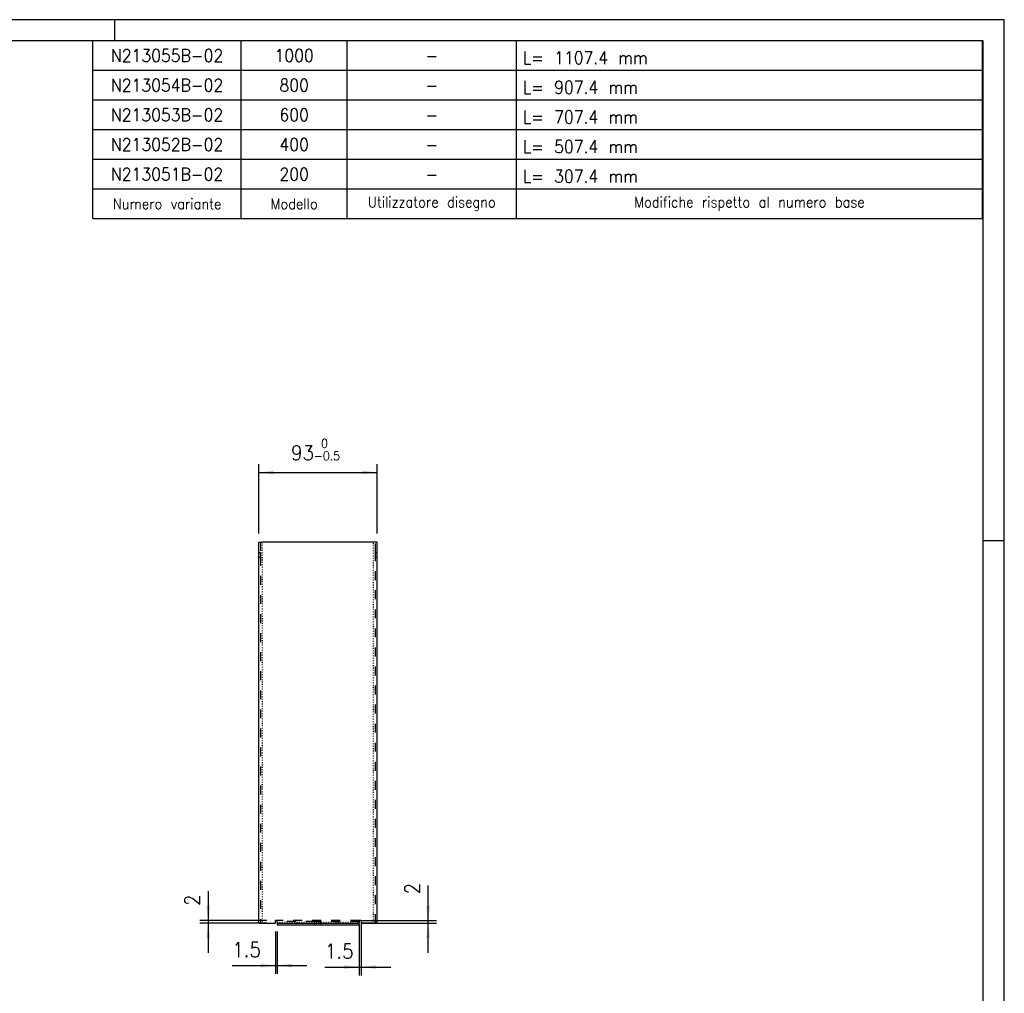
# Model space of a CAD drawing. Header units: inches. Extents: x -133 to 461, y 320 to 740.
# Tile 3 of 3: x 228 to 461, y 510 to 740. Entities that reach past the tile are written whole.
import ezdxf

# ---------------------------------------------------------------- set-up
doc = ezdxf.new("R2010")
doc.units = ezdxf.units.IN
for name, pattern in [('DASHED', [15, 7, -8]), ('DOT_CENTER', [14, 12, -1, 0, -1]), ('DOTTED', [1, 0, -1])]:
    doc.linetypes.add(name, pattern=pattern)
doc.layers.add('1', color=7, linetype='Continuous')
doc.styles.add('CONVERTER_11', font='txt.shx', dxfattribs={"width": 0.9})
doc.dimstyles.new('ME10_DIM_14', dxfattribs={"dimtxt": 11.666667, "dimasz": 11.666667, "dimexe": 6.666667, "dimexo": 0, "dimgap": 6.666667, "dimtad": 1, "dimdec": 1, "dimdsep": 46, "dimtxsty": 'CONVERTER_11', "dimsah": 1, "dimcen": 0.09, "dimclrd": 2, "dimclre": 2, "dimclrt": 7, "dimadec": 0, "dimazin": 0, "dimtfac": 1, "dimtdec": 4, "dimtix": 1, "dimtmove": 0, "dimatfit": 3, "dimfxl": 1, "dimtolj": 1, "dimtzin": 0, "dimarcsym": 0})
doc.dimstyles.new('ME10_DIM_15', dxfattribs={"dimtxt": 11.666667, "dimasz": 11.666667, "dimexe": 6.666667, "dimexo": 0, "dimgap": 6.666667, "dimtad": 1, "dimdec": 1, "dimdsep": 46, "dimtxsty": 'CONVERTER_11', "dimsah": 1, "dimcen": 0.09, "dimclrd": 2, "dimclre": 2, "dimclrt": 7, "dimadec": 0, "dimazin": 0, "dimtfac": 1, "dimtdec": 4, "dimtix": 1, "dimtmove": 0, "dimatfit": 3, "dimfxl": 1, "dimtolj": 1, "dimtzin": 0, "dimarcsym": 0})
doc.dimstyles.new('ME10_DIM_16', dxfattribs={"dimtxt": 11.666667, "dimasz": 11.666667, "dimexe": 6.666667, "dimexo": 6.666667, "dimgap": 6.666667, "dimtad": 1, "dimdsep": 46, "dimtxsty": 'CONVERTER_11', "dimsah": 1, "dimcen": 0.09, "dimclrd": 2, "dimclre": 2, "dimclrt": 7, "dimadec": 0, "dimazin": 0, "dimtfac": 1, "dimtdec": 4, "dimtix": 1, "dimtmove": 0, "dimatfit": 3, "dimfxl": 1, "dimtolj": 1, "dimtzin": 0, "dimarcsym": 0})
doc.dimstyles.new('ME10_DIM_17', dxfattribs={"dimtxt": 11.666667, "dimasz": 11.666667, "dimexe": 6.666667, "dimexo": 6.666667, "dimgap": 6.666667, "dimtad": 1, "dimdsep": 46, "dimtxsty": 'CONVERTER_11', "dimsah": 1, "dimcen": 0.09, "dimclrd": 2, "dimclre": 2, "dimclrt": 7, "dimadec": 0, "dimazin": 0, "dimtfac": 1, "dimtdec": 4, "dimtix": 1, "dimtmove": 0, "dimatfit": 3, "dimfxl": 1, "dimtolj": 1, "dimtzin": 0, "dimarcsym": 0})
doc.dimstyles.new('ME10_DIM_18', dxfattribs={"dimtxt": 11.666667, "dimasz": 11.666667, "dimexe": 6.666667, "dimexo": 6.666667, "dimgap": 6.666667, "dimtad": 1, "dimdsep": 46, "dimtxsty": 'CONVERTER_11', "dimsah": 1, "dimcen": 0.09, "dimclrd": 2, "dimclre": 2, "dimclrt": 7, "dimadec": 0, "dimazin": 0, "dimtol": 1, "dimtm": 0.5, "dimtfac": 0.6, "dimtdec": 0, "dimtix": 1, "dimtmove": 0, "dimatfit": 3, "dimfxl": 1, "dimtolj": 1, "dimtzin": 0, "dimarcsym": 0})

# ---------------------------------------------------------------- blocks, each defined once
blk = doc.blocks.new('Cannocchiale_uscita_aria_1__2', base_point=(1041.73, 2055.25))
at = {"color": 7, "linetype": 'Continuous'}
for p, q in [((948.73, 2055.25), (949.93, 2055.25)), ((948.73, 2047), (948.73, 2055.25)), ((949.93, 2055.25), (951.43, 2055.25)), ((1039.03, 2055.25), (951.43, 2055.25)), ((1040.53, 2055.25), (1039.03, 2055.25)), ((1041.73, 2055.25), (1040.53, 2055.25)), ((1041.73, 2047), (1041.73, 2055.25)), ((948.73, 2043.5), (948.73, 2047)), ((1041.73, 2043.5), (1041.73, 2047)), ((948.73, 1755.25), (948.73, 2043.5)), ((1041.73, 1755.25), (1041.73, 2043.5)), ((948.73, 1755.25), (949.93, 1755.25)), ((949.93, 1755.25), (951.43, 1755.25)), ((951.43, 1755.25), (961.73, 1755.25)), ((963.23, 1757.25), (961.73, 1757.25)), ((961.73, 1755.25), (961.73, 1757.25)), ((963.23, 1756.45), (963.23, 1757.25)), ((963.23, 1756.05), (963.23, 1756.45)), ((963.23, 1756.05), (963.23, 1755.25)), ((963.23, 1755.25), (963.23, 1754.05)), ((963.23, 1755.25), (992.73, 1755.25)), ((963.23, 1754.05), (992.73, 1754.05)), ((992.73, 1755.25), (997.73, 1755.25)), ((992.73, 1754.05), (992.73, 1755.25)), ((992.73, 1754.05), (997.73, 1754.05)), ((997.73, 1755.25), (1027.73, 1755.25)), ((997.73, 1755.25), (997.73, 1754.05)), ((997.73, 1754.05), (1027.73, 1754.05)), ((1029.23, 1757.25), (1027.73, 1757.25)), ((1027.73, 1757.25), (1027.73, 1756.45)), ((1027.73, 1756.45), (1027.73, 1756.05)), ((1027.73, 1756.05), (1027.73, 1755.25)), ((1027.73, 1754.05), (1027.73, 1755.25)), ((1029.23, 1757.25), (1029.23, 1755.25)), ((1039.03, 1755.25), (1029.23, 1755.25)), ((1040.53, 1755.25), (1039.03, 1755.25)), ((1041.73, 1755.25), (1040.53, 1755.25))]:
    blk.add_line(p, q, dxfattribs=at)
at = {"color": 5, "linetype": 'DASHED'}
for p, q in [((949.93, 2055.25), (949.93, 2047)), ((1040.53, 2047), (1040.53, 2055.25)), ((948.73, 2047), (949.93, 2047)), ((949.93, 2047), (949.93, 2043.5)), ((1040.53, 2047), (1041.73, 2047)), ((1040.53, 2043.5), (1040.53, 2047)), ((948.73, 2043.5), (949.93, 2043.5)), ((949.93, 2043.5), (949.93, 1755.25)), ((1040.53, 2043.5), (1041.73, 2043.5)), ((1040.53, 1755.25), (1040.53, 2043.5)), ((1027.73, 1757.25), (963.23, 1757.25)), ((992.73, 1756.45), (963.23, 1756.45)), ((997.73, 1756.45), (992.73, 1756.45)), ((992.73, 1755.25), (992.73, 1756.45)), ((1027.73, 1756.45), (997.73, 1756.45)), ((997.73, 1755.25), (997.73, 1756.45))]:
    blk.add_line(p, q, dxfattribs=at)
at = {"color": 3, "linetype": 'DOTTED'}
for p, q in [((951.43, 2055.25), (951.43, 1755.25)), ((1039.03, 1755.25), (1039.03, 2055.25)), ((963.23, 1756.05), (1027.73, 1756.05))]:
    blk.add_line(p, q, dxfattribs=at)
at = {"layer": '1', "color": 30, "linetype": 'DOT_CENTER', "const_width": 0.25}
for points in [[(948.73, 2045.25), (949.93, 2045.25)], [(1040.53, 2045.25), (1041.73, 2045.25)]]:
    blk.add_lwpolyline(points, dxfattribs=at)
blk = doc.blocks.new('*D19')
at = {"layer": '1', "color": 2, "linetype": 'Continuous'}
for p, q in [((1027.73, 1754.05), (1027.73, 1714.05)), ((1029.23, 1755.25), (1029.23, 1714.05)), ((1000.69, 1720.71), (1027.73, 1720.71)), ((1027.73, 1720.71), (1029.23, 1720.71)), ((1029.23, 1720.71), (1052.56, 1720.71))]:
    blk.add_line(p, q, dxfattribs=at)
at = {"layer": '1', "color": 2}
for points in [[(1016.06, 1719.18), (1016.06, 1722.25), (1027.73, 1720.71)], [(1040.89, 1722.25), (1040.89, 1719.18), (1029.23, 1720.71)]]:
    blk.add_solid(points, dxfattribs=at)
at = {"layer": '1', "color": 7, "insert": (1000.69, 1727.38), "char_height": 11.667, "attachment_point": 7, "rotation": 0.00014, "line_spacing_factor": 0.60024, "style": 'CONVERTER_11'}
blk.add_mtext('1.5', dxfattribs=at)
blk = doc.blocks.new('*D20')
at = {"layer": '1', "color": 2, "linetype": 'Continuous'}
for p, q in [((1081.96, 1757.25), (1081.96, 1784.94)), ((1029.23, 1757.25), (1088.63, 1757.25)), ((1029.23, 1755.25), (1088.63, 1755.25)), ((1081.96, 1755.25), (1081.96, 1757.25)), ((1081.96, 1731.91), (1081.96, 1755.25))]:
    blk.add_line(p, q, dxfattribs=at)
at = {"layer": '1', "color": 2}
for points in [[(1080.43, 1768.91), (1083.5, 1768.91), (1081.96, 1757.25)], [(1083.5, 1743.58), (1080.43, 1743.58), (1081.96, 1755.25)]]:
    blk.add_solid(points, dxfattribs=at)
at = {"layer": '1', "color": 7, "insert": (1075.3, 1777.94), "char_height": 11.67, "attachment_point": 7, "rotation": 90, "line_spacing_factor": 0.60024, "style": 'CONVERTER_11'}
blk.add_mtext('2', dxfattribs=at)
blk = doc.blocks.new('*D21')
at = {"layer": '1', "color": 2, "linetype": 'Continuous'}
for p, q in [((908.85, 1780.58), (908.85, 1757.25)), ((955.06, 1757.25), (902.18, 1757.25)), ((955.06, 1755.25), (902.18, 1755.25)), ((908.85, 1757.25), (908.85, 1755.25)), ((908.85, 1755.25), (908.85, 1731.91))]:
    blk.add_line(p, q, dxfattribs=at)
at = {"layer": '1', "color": 2}
for points in [[(907.32, 1768.91), (910.39, 1768.91), (908.85, 1757.25)], [(910.39, 1743.58), (907.32, 1743.58), (908.85, 1755.25)]]:
    blk.add_solid(points, dxfattribs=at)
at = {"layer": '1', "color": 7, "insert": (902.18, 1768.84), "char_height": 11.67, "attachment_point": 7, "rotation": 90, "line_spacing_factor": 0.60024, "style": 'CONVERTER_11'}
blk.add_mtext('2', dxfattribs=at)
blk = doc.blocks.new('*D22')
at = {"layer": '1', "color": 2, "linetype": 'Continuous'}
for p, q in [((961.73, 1748.58), (961.73, 1715.26)), ((963.23, 1748.58), (963.23, 1715.26)), ((927.76, 1721.93), (961.73, 1721.93)), ((961.73, 1721.93), (963.23, 1721.93)), ((963.23, 1721.93), (986.56, 1721.93))]:
    blk.add_line(p, q, dxfattribs=at)
at = {"layer": '1', "color": 2}
for points in [[(950.06, 1720.39), (950.06, 1723.46), (961.73, 1721.93)], [(974.89, 1723.46), (974.89, 1720.39), (963.23, 1721.93)]]:
    blk.add_solid(points, dxfattribs=at)
at = {"layer": '1', "color": 7, "insert": (927.76, 1728.59), "char_height": 11.667, "attachment_point": 7, "rotation": 0.00014, "line_spacing_factor": 0.60024, "style": 'CONVERTER_11'}
blk.add_mtext('1.5', dxfattribs=at)
blk = doc.blocks.new('*D23')
at = {"layer": '1', "color": 2, "linetype": 'Continuous'}
for p, q in [((948.73, 2061.91), (948.73, 2116.64)), ((1041.73, 2061.91), (1041.73, 2116.64)), ((948.73, 2109.98), (1041.73, 2109.98))]:
    blk.add_line(p, q, dxfattribs=at)
at = {"layer": '1', "color": 2}
for points in [[(960.39, 2111.51), (960.39, 2108.44), (948.73, 2109.98)], [(1030.06, 2108.44), (1030.06, 2111.51), (1041.73, 2109.98)]]:
    blk.add_solid(points, dxfattribs=at)
at = {"layer": '1', "color": 7, "insert": (974.07, 2119.56), "char_height": 11.6667, "attachment_point": 7, "rotation": 0.00014, "line_spacing_factor": 0.60024, "style": 'CONVERTER_11'}
blk.add_mtext('\\C7;93\\C7;\\H7;\\S 0^ -0.5;', dxfattribs=at)
blk = doc.blocks.new('TAB', base_point=(350.45, 713.92))
at = {"layer": '1', "color": 7, "linetype": 'Continuous'}
for p, q in [((245.45, 692.92), (245.45, 734.92)), ((455.45, 734.92), (245.45, 734.92)), ((280.45, 692.92), (280.45, 734.92)), ((305.45, 692.92), (305.45, 734.92)), ((345.45, 692.92), (345.45, 734.92)), ((455.45, 692.92), (455.45, 734.92)), ((245.45, 692.92), (455.45, 692.92))]:
    blk.add_line(p, q, dxfattribs=at)
at = {"layer": '1', "color": 1, "linetype": 'Continuous'}
for p, q in [((455.45, 727.92), (245.45, 727.92)), ((455.45, 720.92), (245.45, 720.92)), ((455.45, 713.92), (245.45, 713.92)), ((455.45, 706.92), (245.45, 706.92)), ((245.45, 699.92), (455.45, 699.92))]:
    blk.add_line(p, q, dxfattribs=at)
at = {"layer": '1', "color": 3, "style": 'CONVERTER_11', "width": 0.9}
for s, p in [('L= 1107.4 mm', (346.95, 729.42)), ('L= 907.4 mm', (346.95, 722.42)), ('L= 707.4 mm', (346.95, 715.42)), ('L= 507.4 mm', (346.95, 708.42)), ('L= 307.4 mm', (346.95, 701.42))]:
    blk.add_text(s, height=3, dxfattribs=at).set_placement(p)
at = {"layer": '1', "color": 3, "char_height": 3, "attachment_point": 5, "line_spacing_factor": 1.320528, "style": 'CONVERTER_11'}
for s, insert in [('N213055B-02', (262.95, 731.42)), ('1000', (292.95, 731.42)), ('-', (325.45, 731.42)), ('N213054B-02', (262.95, 724.42)), ('800', (292.95, 724.42)), ('-', (325.45, 724.42)), ('N213053B-02', (262.95, 717.42)), ('600', (292.95, 717.42)), ('-', (325.45, 717.42)), ('N213052B-02', (262.95, 710.42)), ('400', (292.95, 710.42)), ('-', (325.45, 710.42)), ('N213051B-02', (262.95, 703.42)), ('200', (292.95, 703.42)), ('-', (325.45, 703.42))]:
    blk.add_mtext(s, dxfattribs=dict(at, insert=insert))
at = {"layer": '1', "color": 1, "char_height": 2.5, "attachment_point": 5, "line_spacing_factor": 1.320528, "style": 'CONVERTER_11'}
for s, insert in [('Numero variante', (262.95, 696.42)), ('Modello', (292.95, 696.42)), ('Utilizzatore disegno', (325.45, 696.42)), ('Modifiche rispetto al numero base', (400.45, 696.42))]:
    blk.add_mtext(s, dxfattribs=dict(at, insert=insert))
blk = doc.blocks.new('TABELLA_LUNGHEZZE', base_point=(351.33, 714.06))
blk.add_blockref('TAB', (350.45, 713.92))
blk = doc.blocks.new('format_A2', base_point=(165.78, 98.08))
at = {"layer": '1', "color": 2, "linetype": 'Continuous'}
for p, q in [((250.61, 739.89), (-133.39, 739.89)), ((250.61, 734.89), (250.61, 739.89)), ((460.61, 739.89), (250.61, 739.89)), ((460.61, 616.89), (460.61, 739.89)), ((455.61, 616.89), (460.61, 616.89)), ((460.61, 319.89), (460.61, 616.89))]:
    blk.add_line(p, q, dxfattribs=at)
at = {"layer": '1', "color": 7, "linetype": 'Continuous'}
for p, q in [((250.61, 734.89), (-128.39, 734.89)), ((455.61, 734.89), (250.61, 734.89)), ((455.61, 616.89), (455.61, 734.89)), ((455.61, 324.89), (455.61, 616.89))]:
    blk.add_line(p, q, dxfattribs=at)
blk = doc.blocks.new('Sinistra1', base_point=(993.227, 652.447))
blk.add_blockref('Cannocchiale_uscita_aria_1__2', (1041.727, 2055.247))
at = {"layer": '1'}
for base, p1, p2, dimstyle, picture, middle in [((948.727, 2109.975), (1041.727, 2055.247), (948.727, 2055.247), 'ME10_DIM_18', '*D23', (994.923, 2125.392)), ((961.727, 1721.928), (963.227, 1755.247), (961.727, 1755.247), 'ME10_DIM_17', '*D22', (936.651, 1734.428)), ((1027.727, 1720.714), (1029.227, 1755.247), (1027.727, 1754.047), 'ME10_DIM_14', '*D19', (1009.585, 1733.214))]:
    dim = blk.add_linear_dim(base=base, p1=p1, p2=p2, dimstyle=dimstyle, dxfattribs=at)
    dim.commit()
    dim.dimension.update_dxf_attribs({"geometry": picture, "text_midpoint": middle, "text_rotation": 0.000139})
dim = blk.add_aligned_dim(p1=(1029.227, 1757.247), p2=(1029.227, 1755.247), distance=52.737, dimstyle='ME10_DIM_15', dxfattribs=at)
dim.commit()
dim.dimension.update_dxf_attribs({"geometry": '*D20', "text_midpoint": (1069.464, 1781.435), "text_rotation": 90})
dim = blk.add_linear_dim(base=(908.851, 1757.247), p1=(961.727, 1755.247), p2=(961.727, 1757.247), angle=90, dimstyle='ME10_DIM_16', dxfattribs=at)
dim.commit()
dim.dimension.update_dxf_attribs({"geometry": '*D21', "text_midpoint": (896.351, 1772.34), "text_rotation": 90})

msp = doc.modelspace()

# ---------------------------------------------------------------- block references
msp.add_blockref('TABELLA_LUNGHEZZE', (351.33, 714.06))
at = {"xscale": 0.3, "yscale": 0.3, "zscale": 0.3}
msp.add_blockref('Sinistra1', (297.97, 195.73), dxfattribs=at)
at = {"layer": '1'}
msp.add_blockref('format_A2', (165.78, 98.08), dxfattribs=at)

doc.saveas('drawing.dxf')
